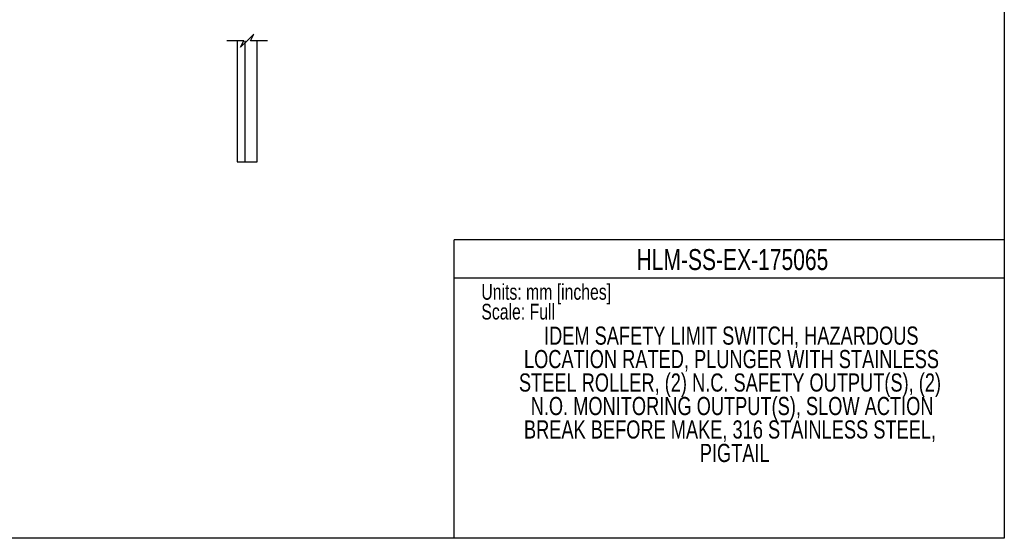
# Model space of a CAD drawing. Header units: millimetres. Extents: x 0 to 559, y 0 to 432.
# Tile 5 of 11: x 261 to 559, y 0 to 157. Entities that reach past the tile are written whole.
import ezdxf

# ---------------------------------------------------------------- set-up
doc = ezdxf.new("R2010")
doc.units = ezdxf.units.MM
doc.layers.add('DIMENSIONS', color=140, linetype='Continuous', lineweight=25)
doc.layers.add('TEXT', color=140, linetype='Continuous', lineweight=25)
doc.styles.add('SLDTEXTSTYLE0', font='TXT', dxfattribs={"width": 0.75})

# ---------------------------------------------------------------- blocks, each defined once
blk = doc.blocks.new('SW_NOTE_0')
at = {"layer": 'TEXT', "color": 0, "char_height": 6, "attachment_point": 1, "style": 'SLDTEXTSTYLE0'}
for s, insert in [('NOTES:', (0, 7.73)), ('1. DIMENSIONS CAN BE CHANGED BY MANUFACTURER WITHOUT NOTICE.', (4.5, -7.78)), ('2. DIMENSIONS DO NOT IMPLY TOLERANCE.', (4.5, -23.3))]:
    blk.add_mtext(s, dxfattribs=dict(at, insert=insert))
blk = doc.blocks.new('SW_NOTE_0_1')
at = {"layer": 'TEXT', "color": 0, "char_height": 5.5, "attachment_point": 2, "style": 'SLDTEXTSTYLE0'}
for s, insert in [('IDEM SAFETY LIMIT SWITCH, HAZARDOUS', (68.41, 7.09)), ('LOCATION RATED, PLUNGER WITH STAINLESS', (68.48, -0.02)), ('STEEL ROLLER, (2) N.C. SAFETY OUTPUT(S), (2)', (68.02, -7.13)), ('N.O. MONITORING OUTPUT(S), SLOW ACTION', (68.66, -14.25)), ('BREAK BEFORE MAKE, 316 STAINLESS STEEL,', (68.03, -21.36)), ('PIGTAIL', (69.45, -28.47))]:
    blk.add_mtext(s, dxfattribs=dict(at, insert=insert))

msp = doc.modelspace()

# ---------------------------------------------------------------- linework, layer by layer
at = {"color": 7, "linetype": 'Continuous'}
for p, q in [((558.8, 431.8), (558.8, 0)), ((558.8, 0), (0, 0))]:
    msp.add_line(p, q, dxfattribs=at)
for p, q in [((326.54, 150.81), (326.54, 114.08)), ((328.93, 114.08), (328.93, 150.81)), ((332.54, 114.08), (332.54, 150.81)), ((326.54, 114.08), (328.93, 114.08)), ((328.93, 114.08), (332.54, 114.08))]:
    msp.add_line(p, q)
at = {"color": 140, "linetype": 'Continuous', "lineweight": 18}
msp.add_line((558.8, 0), (558.8, 90.42), dxfattribs=at)
at = {"color": 7, "linetype": 'Continuous', "lineweight": 18}
msp.add_line((558.8, 0), (318.87, 0), dxfattribs=at)
at = {"layer": 'DIMENSIONS', "color": 140}
for p, q in [((331.54, 152.81), (329.54, 150.81)), ((330.54, 150.81), (331.54, 152.81)), ((328.54, 150.81), (323.37, 150.81)), ((329.54, 150.81), (327.54, 148.81)), ((327.54, 148.81), (328.54, 150.81)), ((335.71, 150.81), (330.54, 150.81))]:
    msp.add_line(p, q, dxfattribs=at)
at = {"layer": 'TEXT'}
for p, q in [((558.8, 90.42), (392.18, 90.42)), ((392.18, 0), (392.18, 90.42)), ((392.18, 78.99), (558.8, 78.99)), ((558.8, 0), (392.18, 0))]:
    msp.add_line(p, q, dxfattribs=at)

# ---------------------------------------------------------------- block references
for name, p in [('SW_NOTE_0_1', (407.72, 57.1)), ('SW_NOTE_0', (11.89, 43.94))]:
    msp.add_blockref(name, p, dxfattribs=at)

# ---------------------------------------------------------------- texts
at = {"layer": 'TEXT', "style": 'SLDTEXTSTYLE0'}
for s, insert, char_height, attachment_point in [('HLM-SS-EX-175065', (476.48, 87.66), 6.35, 2), ('Units: mm [inches]', (400.46, 77.07), 4.7625, 1), ('Scale: Full', (400.46, 71.08), 4.7625, 1)]:
    msp.add_mtext(s, dxfattribs=dict(at, insert=insert, char_height=char_height, attachment_point=attachment_point))

doc.saveas('drawing.dxf')
